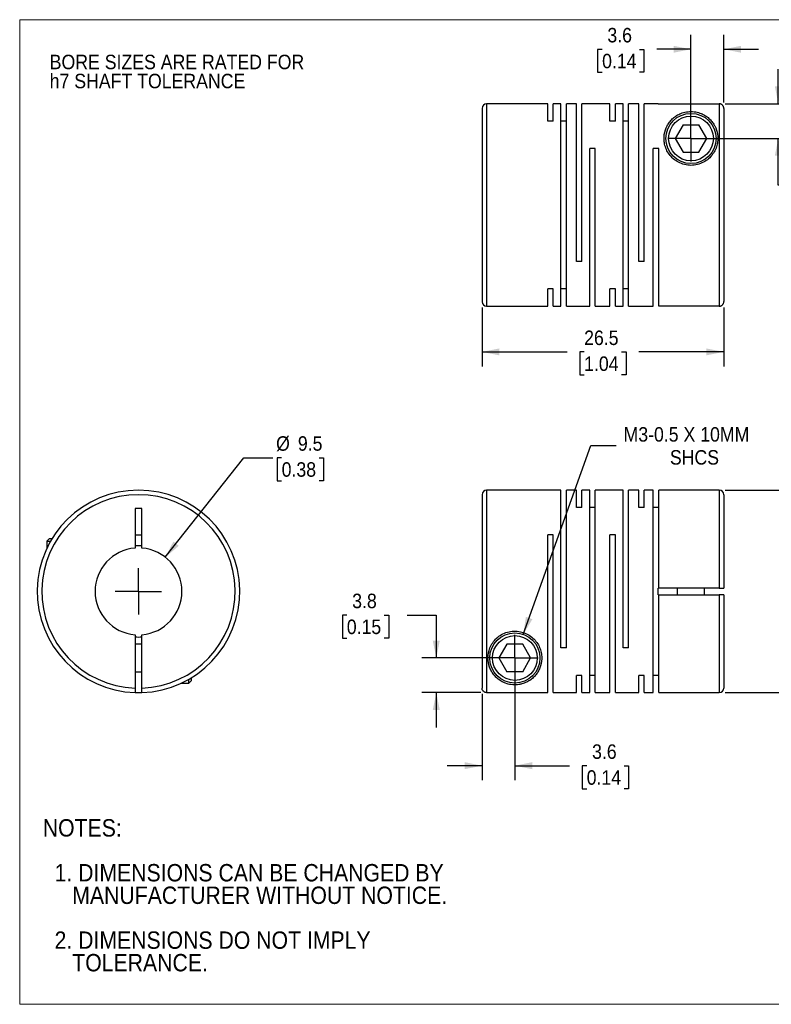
# Model space of a CAD drawing. Header units: millimetres. Extents: x 0 to 140, y 0 to 108.
# Tile 1 of 2: x 0 to 82, y 0 to 108. Entities that reach past the tile are written whole.
import ezdxf

# ---------------------------------------------------------------- set-up
doc = ezdxf.new("R2010")
doc.units = ezdxf.units.MM
doc.header["$LTSCALE"] = 0.5
doc.linetypes.add('SLD-Solid', pattern=[0])
doc.layers.add('SLD-0', color=7, linetype='SLD-Solid', lineweight=25)
doc.layers.add('TEXT', color=140, linetype='SLD-Solid', lineweight=25)
doc.styles.add('SLDTEXTSTYLE0', font='GOTHIC.TTF', dxfattribs={"width": 0.913})
doc.dimstyles.new('SLDDIMSTYLE0', dxfattribs={"dimtxt": 1.5875, "dimasz": 1.905, "dimexe": 0, "dimexo": 0.0625, "dimgap": 0.396875, "dimtad": 0, "dimtih": 1, "dimtoh": 1, "dimdec": 1, "dimrnd": 1e-09, "dimzin": 12, "dimdsep": 46, "dimtxsty": 'SLDTEXTSTYLE0', "dimsah": 1, "dimcen": 0, "dimadec": 0, "dimazin": 3, "dimtfac": 1, "dimtdec": 1, "dimtofl": 0, "dimtmove": 0, "dimatfit": 3, "dimfxl": 0, "dimfrac": 2, "dimtolj": 1, "dimtzin": 12, "dimarcsym": 0})
doc.dimstyles.new('SLDDIMSTYLE1', dxfattribs={"dimtxt": 1.5875, "dimasz": 1.905, "dimexe": 0, "dimexo": 0.0625, "dimgap": 0.396875, "dimtad": 0, "dimtih": 1, "dimtoh": 1, "dimdec": 1, "dimrnd": 1e-09, "dimzin": 12, "dimdsep": 46, "dimtxsty": 'SLDTEXTSTYLE0', "dimsah": 1, "dimcen": 0.09, "dimadec": 0, "dimazin": 3, "dimtfac": 1, "dimtdec": 1, "dimtmove": 0, "dimatfit": 0, "dimfxl": 0, "dimfrac": 2, "dimtolj": 1, "dimtzin": 12, "dimarcsym": 0})
doc.dimstyles.new('SLDDIMSTYLE2', dxfattribs={"dimtxt": 1.5875, "dimasz": 1.905, "dimexe": 0, "dimexo": 0.0625, "dimgap": 0.396875, "dimtad": 0, "dimtih": 1, "dimtoh": 1, "dimdec": 1, "dimrnd": 1e-09, "dimzin": 12, "dimdsep": 46, "dimtxsty": 'SLDTEXTSTYLE0', "dimsah": 1, "dimcen": 0, "dimadec": 0, "dimazin": 3, "dimtfac": 1, "dimtdec": 1, "dimtofl": 0, "dimtmove": 0, "dimatfit": 3, "dimfxl": 0, "dimfrac": 2, "dimtolj": 1, "dimtzin": 12, "dimarcsym": 0})
doc.dimstyles.new('SLDDIMSTYLE3', dxfattribs={"dimtxt": 1.5875, "dimasz": 1.905, "dimexe": 0, "dimexo": 0.0625, "dimgap": 0.396875, "dimtad": 0, "dimtih": 1, "dimtoh": 1, "dimdec": 1, "dimrnd": 1e-09, "dimzin": 12, "dimdsep": 46, "dimtxsty": 'SLDTEXTSTYLE0', "dimsah": 1, "dimcen": 0.09, "dimadec": 0, "dimazin": 3, "dimtfac": 1, "dimtdec": 1, "dimtofl": 0, "dimtmove": 0, "dimatfit": 3, "dimfxl": 0, "dimfrac": 2, "dimtolj": 1, "dimtzin": 12, "dimarcsym": 0})

# ---------------------------------------------------------------- blocks, each defined once
blk = doc.blocks.new('Block2')
at = {"color": 7, "linetype": 'SLD-Solid', "lineweight": 18}
for p, q in [((139.7, 107.95), (0, 107.95)), ((0, 0), (0, 107.95)), ((139.7, 0), (0, 0))]:
    blk.add_line(p, q, dxfattribs=at)
blk = doc.blocks.new('SW_NOTE_0_2')
at = {"layer": 'SLD-0', "color": 0, "char_height": 1.5875, "attachment_point": 1, "style": 'SLDTEXTSTYLE0'}
for s, insert in [('BORE SIZES ARE RATED FOR ', (0, 2.03)), ('h7 SHAFT TOLERANCE', (0, -0.06))]:
    blk.add_mtext(s, dxfattribs=dict(at, insert=insert))
blk = doc.blocks.new('SW_NOTE_0_3')
at = {"layer": 'TEXT', "color": 0, "char_height": 1.905, "attachment_point": 1, "style": 'SLDTEXTSTYLE0'}
for s, insert in [('NOTES:', (0, 2.43)), ('  1. DIMENSIONS CAN BE CHANGED BY     ', (0, -2.49)), ('     MANUFACTURER WITHOUT NOTICE.', (0, -4.96)), ('  2. DIMENSIONS DO NOT IMPLY ', (0, -9.88)), ('     TOLERANCE.', (0, -12.35))]:
    blk.add_mtext(s, dxfattribs=dict(at, insert=insert))
blk = doc.blocks.new('_D')
at = {"layer": 'SLD-0'}
for p, q in [((15.96, 49.01), (24.57, 59.92)), ((24.57, 59.92), (27.74, 59.92)), ((28.71, 59.92), (28.23, 59.92)), ((28.23, 59.92), (28.23, 57.4)), ((32.82, 59.92), (33.3, 59.92)), ((33.3, 59.92), (33.3, 57.4)), ((28.23, 57.4), (28.71, 57.4)), ((33.3, 57.4), (32.82, 57.4))]:
    blk.add_line(p, q, dxfattribs=at)
blk.add_solid([(15.96, 49.01), (17.44, 50.27), (16.84, 50.74)], dxfattribs=at)
at = {"layer": 'SLD-0', "char_height": 1.587, "attachment_point": 1, "style": 'SLDTEXTSTYLE0'}
for s, insert in [('%%c', (28.1, 62.28)), ('9.5', (30.49, 62.28)), ('0.38', (28.71, 59.43))]:
    blk.add_mtext(s, dxfattribs=dict(at, insert=insert))
blk = doc.blocks.new('SW_CENTERMARKSYMBOL_0')
at = {"layer": 'SLD-0', "color": 0}
for q in [(0, 2.54), (-2.54, 0), (0, -2.54), (2.54, 0)]:
    blk.add_line((0, 0), q, dxfattribs=at)
blk = doc.blocks.new('_D_1')
at = {"layer": 'SLD-0'}
for p, q in [((54.27, 37.33), (54.27, 24.58)), ((50.67, 34.04), (50.67, 24.58)), ((50.67, 26.16), (46.86, 26.16)), ((54.27, 26.16), (60.26, 26.16)), ((62.14, 26.15), (61.66, 26.15)), ((61.66, 26.15), (61.66, 23.63)), ((66.25, 26.15), (66.73, 26.15)), ((66.73, 26.15), (66.73, 23.63)), ((61.66, 23.63), (62.14, 23.63)), ((66.73, 23.63), (66.25, 23.63))]:
    blk.add_line(p, q, dxfattribs=at)
for points in [[(50.67, 26.16), (48.76, 26.55), (48.76, 25.78)], [(54.27, 26.16), (56.17, 25.78), (56.17, 26.55)]]:
    blk.add_solid(points, dxfattribs=at)
at = {"layer": 'SLD-0', "char_height": 1.587, "attachment_point": 1, "style": 'SLDTEXTSTYLE0'}
for s, insert in [('3.6', (62.73, 28.5)), ('0.14', (62.14, 25.66))]:
    blk.add_mtext(s, dxfattribs=dict(at, insert=insert))
blk = doc.blocks.new('_D_2')
at = {"layer": 'SLD-0'}
for p, q in [((35.85, 42.67), (35.37, 42.67)), ((35.37, 42.67), (35.37, 40.15)), ((39.96, 42.67), (40.44, 42.67)), ((40.44, 42.67), (40.44, 40.15)), ((42.48, 42.68), (45.66, 42.68)), ((45.66, 42.68), (45.66, 37.97)), ((35.37, 40.15), (35.85, 40.15)), ((40.44, 40.15), (39.96, 40.15)), ((53.63, 37.97), (44.07, 37.97)), ((50.53, 34.17), (44.07, 34.17)), ((45.66, 34.17), (45.66, 30.36))]:
    blk.add_line(p, q, dxfattribs=at)
for points in [[(45.66, 37.97), (46.04, 39.87), (45.27, 39.87)], [(45.66, 34.17), (45.27, 32.27), (46.04, 32.27)]]:
    blk.add_solid(points, dxfattribs=at)
at = {"layer": 'SLD-0', "char_height": 1.587, "attachment_point": 1, "style": 'SLDTEXTSTYLE0'}
for s, insert in [('3.8', (36.44, 45.02)), ('0.15', (35.85, 42.18))]:
    blk.add_mtext(s, dxfattribs=dict(at, insert=insert))
blk = doc.blocks.new('_D_3')
at = {"layer": 'SLD-0'}
for p, q in [((55.19, 40.56), (62.6, 61.25)), ((62.6, 61.25), (65.38, 61.25))]:
    blk.add_line(p, q, dxfattribs=at)
blk.add_solid([(55.19, 40.56), (56.19, 42.22), (55.48, 42.48)], dxfattribs=at)
at = {"layer": 'SLD-0', "attachment_point": 1, "style": 'SLDTEXTSTYLE0'}
for s, insert, char_height in [('M3-0.5 X 10MM', (66.18, 63.28), 1.5875), ('SHCS', (71.26, 60.76), 1.587)]:
    blk.add_mtext(s, dxfattribs=dict(at, insert=insert, char_height=char_height))
blk = doc.blocks.new('_D_4')
at = {"layer": 'SLD-0'}
for p, q in [((77.3, 56.37), (88.82, 56.37)), ((87.24, 56.37), (87.24, 48.11)), ((85.18, 45.27), (84.7, 45.27)), ((84.7, 45.27), (84.7, 42.75)), ((89.29, 45.27), (89.77, 45.27)), ((89.77, 45.27), (89.77, 42.75)), ((84.7, 42.75), (85.18, 42.75)), ((87.24, 34.17), (87.24, 42.43)), ((89.77, 42.75), (89.29, 42.75)), ((77.3, 34.17), (88.82, 34.17))]:
    blk.add_line(p, q, dxfattribs=at)
for points in [[(87.24, 56.37), (86.85, 54.46), (87.62, 54.46)], [(87.24, 34.17), (87.62, 36.07), (86.85, 36.07)]]:
    blk.add_solid(points, dxfattribs=at)
at = {"layer": 'SLD-0', "char_height": 1.587, "attachment_point": 1, "style": 'SLDTEXTSTYLE0'}
for s, insert in [('%%c', (83.99, 47.62)), ('22.2', (86.38, 47.62)), ('0.87', (85.18, 44.78))]:
    blk.add_mtext(s, dxfattribs=dict(at, insert=insert))
blk = doc.blocks.new('SW_CENTERMARKSYMBOL_1')
at = {"layer": 'SLD-0', "color": 0}
for q in [(0, 2.54), (-2.54, 0), (0, -2.54), (2.54, 0)]:
    blk.add_line((0, 0), q, dxfattribs=at)
blk = doc.blocks.new('_D_6')
at = {"layer": 'SLD-0'}
for p, q in [((73.57, 95.57), (73.57, 106.3)), ((77.17, 98.86), (77.17, 106.3)), ((73.57, 104.71), (69.81, 104.71)), ((77.17, 104.71), (80.98, 104.71)), ((63.83, 104.7), (63.34, 104.7)), ((63.34, 104.7), (63.34, 102.18)), ((67.93, 104.7), (68.42, 104.7)), ((68.42, 104.7), (68.42, 102.18)), ((63.34, 102.18), (63.83, 102.18)), ((68.42, 102.18), (67.93, 102.18))]:
    blk.add_line(p, q, dxfattribs=at)
for points in [[(73.57, 104.71), (71.66, 105.09), (71.66, 104.33)], [(77.17, 104.71), (79.07, 104.33), (79.07, 105.09)]]:
    blk.add_solid(points, dxfattribs=at)
at = {"layer": 'SLD-0', "char_height": 1.587, "attachment_point": 1, "style": 'SLDTEXTSTYLE0'}
for s, insert in [('3.6', (64.41, 107.05)), ('0.14', (63.83, 104.21))]:
    blk.add_mtext(s, dxfattribs=dict(at, insert=insert))
blk = doc.blocks.new('_D_7')
at = {"layer": 'SLD-0'}
for p, q in [((83.14, 98.73), (83.14, 102.54)), ((77.3, 98.73), (84.73, 98.73)), ((74.2, 94.93), (84.73, 94.93)), ((83.14, 89.81), (83.14, 94.93)), ((86.32, 89.81), (83.14, 89.81)), ((88.84, 89.8), (88.36, 89.8)), ((88.36, 89.8), (88.36, 87.28)), ((92.94, 89.8), (93.43, 89.8)), ((93.43, 89.8), (93.43, 87.28)), ((88.36, 87.28), (88.84, 87.28)), ((93.43, 87.28), (92.94, 87.28))]:
    blk.add_line(p, q, dxfattribs=at)
for points in [[(83.14, 98.73), (83.52, 100.63), (82.76, 100.63)], [(83.14, 94.93), (82.76, 93.03), (83.52, 93.03)]]:
    blk.add_solid(points, dxfattribs=at)
at = {"layer": 'SLD-0', "char_height": 1.587, "attachment_point": 1, "style": 'SLDTEXTSTYLE0'}
for s, insert in [('3.8', (89.43, 92.15)), ('0.15', (88.84, 89.31))]:
    blk.add_mtext(s, dxfattribs=dict(at, insert=insert))
blk = doc.blocks.new('_D_8')
at = {"layer": 'SLD-0'}
for p, q in [((50.67, 76.4), (50.67, 69.94)), ((77.17, 76.41), (77.17, 69.94)), ((50.67, 71.53), (59.99, 71.53)), ((61.86, 71.52), (61.38, 71.52)), ((61.38, 71.52), (61.38, 69)), ((65.97, 71.52), (66.45, 71.52)), ((66.45, 71.52), (66.45, 69)), ((77.17, 71.53), (67.84, 71.53)), ((61.38, 69), (61.86, 69)), ((66.45, 69), (65.97, 69))]:
    blk.add_line(p, q, dxfattribs=at)
for points in [[(50.67, 71.53), (52.57, 71.15), (52.57, 71.91)], [(77.17, 71.53), (75.26, 71.91), (75.26, 71.15)]]:
    blk.add_solid(points, dxfattribs=at)
at = {"layer": 'SLD-0', "char_height": 1.587, "attachment_point": 1, "style": 'SLDTEXTSTYLE0'}
for s, insert in [('26.5', (61.86, 73.87)), ('1.04', (61.86, 71.03))]:
    blk.add_mtext(s, dxfattribs=dict(at, insert=insert))
blk = doc.blocks.new('SW_CENTERMARKSYMBOL_3')
at = {"layer": 'SLD-0', "color": 0}
for q in [(0, 2.54), (-2.54, 0), (0, -2.54), (2.54, 0)]:
    blk.add_line((0, 0), q, dxfattribs=at)

msp = doc.modelspace()

# ---------------------------------------------------------------- linework, layer by layer
for p, q in [((50.67, 98.23), (50.67, 77.03)), ((57.87, 98.73), (51.17, 98.73)), ((51.17, 98.73), (51.17, 76.53)), ((57.87, 96.84), (57.87, 98.73)), ((59.32, 98.73), (58.46, 98.73)), ((58.46, 96.84), (58.46, 98.73)), ((59.32, 76.53), (59.32, 98.73)), ((61.02, 98.73), (59.91, 98.73)), ((59.91, 76.53), (59.91, 98.73)), ((61.02, 81.43), (61.02, 98.73)), ((64.69, 98.73), (61.61, 98.73)), ((61.61, 81.43), (61.61, 98.73)), ((64.69, 96.84), (64.69, 98.73)), ((66.14, 98.73), (65.28, 98.73)), ((65.28, 96.84), (65.28, 98.73)), ((66.14, 76.53), (66.14, 98.73)), ((67.84, 98.73), (66.73, 98.73)), ((66.73, 76.53), (66.73, 98.73)), ((67.84, 81.43), (67.84, 98.73)), ((69.97, 98.73), (68.43, 98.73)), ((68.43, 81.43), (68.43, 98.73)), ((69.97, 98.73), (69.97, 98.73)), ((69.97, 98.73), (76.67, 98.73)), ((76.67, 98.73), (76.67, 76.54)), ((77.17, 98.23), (77.17, 77.04)), ((58.46, 96.84), (57.87, 96.84)), ((59.91, 96.84), (59.32, 96.84)), ((65.28, 96.84), (64.69, 96.84)), ((66.73, 96.84), (66.14, 96.84)), ((72.7, 96.43), (71.83, 94.93)), ((72.7, 96.43), (74.43, 96.43)), ((75.3, 94.93), (74.43, 96.43)), ((71.83, 94.93), (72.7, 93.43)), ((74.43, 93.43), (75.3, 94.93)), ((63.06, 93.83), (62.47, 93.83)), ((62.47, 76.53), (62.47, 93.83)), ((63.06, 76.53), (63.06, 93.83)), ((70.03, 93.83), (69.44, 93.83)), ((69.44, 76.53), (69.44, 93.83)), ((70.03, 76.54), (70.03, 93.83)), ((72.7, 93.43), (74.43, 93.43)), ((61.61, 81.43), (61.02, 81.43)), ((68.43, 81.43), (67.84, 81.43)), ((58.46, 78.43), (57.87, 78.43)), ((57.87, 76.53), (57.87, 78.43)), ((58.46, 76.53), (58.46, 78.43)), ((59.91, 78.43), (59.32, 78.43)), ((65.28, 78.43), (64.69, 78.43)), ((64.69, 76.53), (64.69, 78.43)), ((65.28, 76.53), (65.28, 78.43)), ((66.73, 78.43), (66.14, 78.43)), ((51.17, 76.53), (57.87, 76.53)), ((58.46, 76.53), (59.32, 76.53)), ((59.91, 76.53), (62.47, 76.53)), ((63.06, 76.53), (64.69, 76.53)), ((65.28, 76.53), (66.14, 76.53)), ((66.73, 76.53), (69.44, 76.53)), ((76.67, 76.54), (70.03, 76.54)), ((59.32, 56.37), (51.17, 56.37)), ((51.17, 56.37), (51.17, 34.17)), ((59.32, 39.07), (59.32, 56.37)), ((61.02, 56.37), (59.91, 56.37)), ((59.91, 39.07), (59.91, 56.37)), ((61.02, 54.48), (61.02, 56.37)), ((62.47, 56.37), (61.61, 56.37)), ((61.61, 54.48), (61.61, 56.37)), ((62.47, 34.17), (62.47, 56.37)), ((66.14, 56.37), (63.06, 56.37)), ((63.06, 34.17), (63.06, 56.37)), ((66.14, 39.07), (66.14, 56.37)), ((67.84, 56.37), (66.73, 56.37)), ((66.73, 39.07), (66.73, 56.37)), ((67.84, 54.48), (67.84, 56.37)), ((69.44, 56.37), (68.43, 56.37)), ((68.43, 54.48), (68.43, 56.37)), ((69.44, 34.17), (69.44, 56.37)), ((76.67, 56.37), (70.03, 56.37)), ((70.03, 45.64), (70.03, 56.37)), ((76.67, 56.37), (76.67, 45.64)), ((50.67, 55.87), (50.67, 34.68)), ((77.17, 55.87), (77.17, 45.64)), ((13.39, 54.37), (12.64, 54.37)), ((12.64, 54.37), (12.64, 50.02)), ((13.39, 50.02), (13.39, 54.37)), ((61.61, 54.48), (61.02, 54.48)), ((63.06, 54.48), (62.47, 54.48)), ((68.43, 54.48), (67.84, 54.48)), ((70.03, 54.48), (69.44, 54.48)), ((3.27, 51.07), (2.97, 50.77)), ((2.97, 50.77), (2.97, 49.98)), ((2.97, 50.77), (3.37, 50.77)), ((3.27, 51.07), (3.55, 51.07)), ((12.64, 51.47), (13.39, 51.47)), ((58.46, 51.47), (57.87, 51.47)), ((57.87, 34.17), (57.87, 51.47)), ((58.46, 34.17), (58.46, 51.47)), ((65.28, 51.47), (64.69, 51.47)), ((64.69, 34.17), (64.69, 51.47)), ((65.28, 34.17), (65.28, 51.47)), ((69.97, 44.89), (69.97, 45.64)), ((70.03, 45.64), (69.97, 45.64)), ((76.67, 45.64), (70.03, 45.64)), ((72.07, 45.64), (72.07, 44.89)), ((75.07, 44.89), (75.07, 45.64)), ((69.97, 44.89), (70.03, 44.89)), ((70.03, 34.17), (70.03, 44.89)), ((70.03, 44.89), (76.67, 44.89)), ((76.67, 44.89), (76.67, 34.17)), ((77.17, 44.89), (77.17, 34.67)), ((12.64, 40.52), (12.64, 34.68)), ((13.39, 34.68), (13.39, 40.52)), ((13.39, 39.47), (12.64, 39.47)), ((53.4, 39.47), (52.53, 37.97)), ((55.13, 39.47), (53.4, 39.47)), ((56, 37.97), (55.13, 39.47)), ((59.91, 39.07), (59.32, 39.07)), ((66.73, 39.07), (66.14, 39.07)), ((52.53, 37.97), (53.4, 36.47)), ((55.13, 36.47), (56, 37.97)), ((12.64, 36.47), (13.39, 36.47)), ((18.52, 35.22), (18.52, 35.63)), ((18.82, 35.52), (18.82, 35.8)), ((55.13, 36.47), (53.4, 36.47)), ((61.61, 36.06), (61.02, 36.06)), ((61.02, 34.17), (61.02, 36.06)), ((61.61, 34.17), (61.61, 36.06)), ((63.06, 36.06), (62.47, 36.06)), ((68.43, 36.06), (67.84, 36.06)), ((67.84, 34.17), (67.84, 36.06)), ((68.43, 34.17), (68.43, 36.06)), ((70.03, 36.06), (69.44, 36.06)), ((17.73, 35.22), (18.52, 35.22)), ((18.52, 35.22), (18.82, 35.52)), ((51.17, 34.17), (57.87, 34.17)), ((58.46, 34.17), (61.02, 34.17)), ((61.61, 34.17), (62.47, 34.17)), ((63.06, 34.17), (64.69, 34.17)), ((65.28, 34.17), (67.84, 34.17)), ((68.43, 34.17), (69.44, 34.17)), ((70.03, 34.17), (76.67, 34.17))]:
    msp.add_line(p, q)
at = {"flags": 128}
msp.add_lwpolyline([(12.64, 34.17), (13.02, 34.17), (13.39, 34.17)], dxfattribs=at)
for centre, radius in [((73.57, 94.93), 2.75), ((73.57, 94.93), 2.45), ((54.27, 37.97), 2.75), ((54.27, 37.97), 2.45)]:
    msp.add_circle(centre, radius)
for centre, radius, start, end in [((51.17, 98.23), 0.5, 90, 180), ((51.17, 77.03), 0.5, 180, 270), ((13.02, 45.27), 11.1, 271.936, 268.064), ((51.17, 55.87), 0.5, 90, 180), ((76.67, 55.87), 0.5, 0, 90), ((13.02, 45.27), 10.6, 272.0274, 267.9726), ((13.02, 45.27), 4.76, 94.5162, 265.4838), ((13.02, 45.27), 5, 85.6988, 94.3012), ((13.02, 45.27), 4.76, 274.5162, 85.4838), ((13.02, 45.27), 5, 265.6988, 274.3012), ((76.67, 34.67), 0.5, 270, 0)]:
    msp.add_arc(centre, radius, start, end)
for points, knots in [([(77.17, 98.23), (77.16, 98.25), (77.16, 98.3), (77.15, 98.37), (77.12, 98.43), (77.09, 98.49), (77.05, 98.54), (77.01, 98.59), (76.97, 98.63), (76.92, 98.66), (76.87, 98.69), (76.82, 98.71), (76.76, 98.72), (76.71, 98.73), (76.68, 98.73), (76.67, 98.73)], [0, 0, 0, 0, 0.092256, 0.181957, 0.269103, 0.353692, 0.435726, 0.515204, 0.592126, 0.666492, 0.738303, 0.807558, 0.874259, 0.938406, 1, 1, 1, 1]), ([(73.57, 91.98), (73.8, 91.98), (74.28, 92.04), (74.94, 92.3), (75.52, 92.69), (75.96, 93.18), (76.28, 93.72), (76.46, 94.28), (76.53, 94.84), (76.49, 95.54), (76.27, 96.18), (75.94, 96.7), (75.63, 97.06), (75.26, 97.37), (74.89, 97.58), (74.55, 97.72), (74.26, 97.81), (73.93, 97.87), (73.58, 97.89), (73.23, 97.87), (72.9, 97.81), (72.6, 97.73), (72.26, 97.59), (71.88, 97.38), (71.51, 97.07), (71.2, 96.72), (70.86, 96.18), (70.64, 95.55), (70.6, 94.85), (70.67, 94.29), (70.85, 93.73), (71.16, 93.18), (71.61, 92.69), (72.18, 92.3), (72.85, 92.04), (73.33, 91.98), (73.57, 91.98)], [0, 0, 0, 0, 0.031417, 0.062444, 0.093686, 0.124965, 0.155522, 0.187499, 0.217432, 0.249918, 0.312134, 0.343117, 0.374142, 0.405435, 0.436732, 0.452286, 0.467818, 0.484342, 0.499316, 0.514305, 0.53074, 0.546456, 0.562156, 0.593501, 0.624681, 0.656032, 0.687208, 0.749637, 0.78218, 0.81216, 0.844146, 0.874709, 0.905986, 0.937223, 0.968414, 1, 1, 1, 1]), ([(76.67, 76.54), (76.69, 76.54), (76.74, 76.54), (76.81, 76.56), (76.88, 76.59), (76.96, 76.63), (77.02, 76.69), (77.08, 76.76), (77.13, 76.84), (77.16, 76.94), (77.16, 77.01), (77.17, 77.04)], [0, 0, 0, 0, 0.089811, 0.184947, 0.285408, 0.391195, 0.502308, 0.618746, 0.740509, 0.867594, 1, 1, 1, 1]), ([(76.67, 45.64), (76.69, 45.64), (76.74, 45.64), (76.81, 45.64), (76.88, 45.64), (76.96, 45.64), (77.02, 45.64), (77.08, 45.64), (77.13, 45.64), (77.16, 45.64), (77.16, 45.64), (77.17, 45.64)], [0, 0, 0, 0, 0.089811, 0.184947, 0.285408, 0.391195, 0.502308, 0.618746, 0.740509, 0.867594, 1, 1, 1, 1]), ([(77.17, 44.89), (77.16, 44.89), (77.16, 44.89), (77.15, 44.89), (77.12, 44.89), (77.09, 44.89), (77.05, 44.89), (77.01, 44.89), (76.97, 44.89), (76.92, 44.89), (76.87, 44.89), (76.82, 44.89), (76.76, 44.89), (76.71, 44.89), (76.68, 44.89), (76.67, 44.89)], [0, 0, 0, 0, 0.0922563, 0.1819573, 0.2691027, 0.3536923, 0.435726, 0.5152038, 0.5921258, 0.666492, 0.7383028, 0.8075584, 0.8742594, 0.9384064, 1, 1, 1, 1]), ([(51.32, 37.97), (51.32, 37.61), (51.41, 37.11), (51.68, 36.52), (51.94, 36.13), (52.26, 35.79), (52.64, 35.49), (53.03, 35.28), (53.39, 35.15), (53.7, 35.07), (54.03, 35.02), (54.38, 35.01), (54.73, 35.05), (55.04, 35.12), (55.32, 35.21), (55.66, 35.36), (56.02, 35.58), (56.38, 35.89), (56.68, 36.25), (56.92, 36.66), (57.16, 37.26), (57.26, 37.95), (57.14, 38.7), (56.94, 39.27), (56.61, 39.8), (56.14, 40.28), (55.55, 40.65), (54.88, 40.88), (54.16, 40.95), (53.45, 40.83), (52.79, 40.56), (52.24, 40.15), (51.81, 39.65), (51.42, 38.9), (51.32, 38.33), (51.32, 37.97)], [0, 0, 0, 0, 0.062421, 0.093667, 0.124728, 0.155887, 0.18726, 0.218624, 0.235445, 0.249978, 0.266175, 0.281307, 0.296121, 0.312754, 0.327299, 0.34413, 0.375321, 0.406604, 0.437619, 0.468668, 0.499965, 0.56217, 0.594391, 0.624679, 0.656205, 0.687123, 0.718125, 0.749557, 0.7809, 0.812177, 0.843651, 0.874768, 0.905687, 0.937443, 1, 1, 1, 1]), ([(12.64, 34.68), (12.64, 34.65), (12.64, 34.61), (12.64, 34.55), (12.64, 34.47), (12.64, 34.4), (12.64, 34.32), (12.64, 34.26), (12.64, 34.21), (12.64, 34.18), (12.64, 34.18), (12.64, 34.17)], [0, 0, 0, 0, 0.082313, 0.165133, 0.249871, 0.374167, 0.500095, 0.623107, 0.750244, 0.87503, 1, 1, 1, 1]), ([(13.39, 34.17), (13.39, 34.18), (13.39, 34.18), (13.39, 34.19), (13.39, 34.22), (13.39, 34.26), (13.39, 34.32), (13.39, 34.4), (13.39, 34.48), (13.39, 34.58), (13.39, 34.64), (13.39, 34.68)], [0, 0, 0, 0, 0.082203, 0.165284, 0.250672, 0.375269, 0.500649, 0.622952, 0.74999, 0.875169, 1, 1, 1, 1]), ([(51.17, 34.17), (51.14, 34.18), (51.1, 34.18), (51.04, 34.19), (50.96, 34.22), (50.89, 34.26), (50.81, 34.32), (50.75, 34.4), (50.7, 34.48), (50.67, 34.58), (50.67, 34.64), (50.67, 34.68)], [0, 0, 0, 0, 0.082203, 0.165284, 0.250672, 0.375269, 0.500649, 0.622952, 0.74999, 0.875169, 1, 1, 1, 1])]:
    msp.add_open_spline(points, degree=3, knots=knots)

# ---------------------------------------------------------------- block references
at = {"color": 7, "linetype": 'Continuous'}
msp.add_blockref('Block2', (0, 0), dxfattribs=at)
at = {"layer": 'SLD-0'}
for name, p in [('SW_NOTE_0_2', (3.29, 102.08)), ('SW_CENTERMARKSYMBOL_3', (73.57, 94.93)), ('SW_CENTERMARKSYMBOL_0', (13.02, 45.27)), ('SW_CENTERMARKSYMBOL_1', (54.27, 37.97))]:
    msp.add_blockref(name, p, dxfattribs=at)
at = {"layer": 'TEXT'}
msp.add_blockref('SW_NOTE_0_3', (2.53, 17.87), dxfattribs=at)

# ---------------------------------------------------------------- dimensions: what is measured, and where the dimension line sits
at = {"layer": 'SLD-0'}
for base, p1, p2, dimstyle, picture, middle in [((73.57, 104.71), (77.17, 98.23), (73.57, 94.93), 'SLDDIMSTYLE1', '_D_6', (65.88, 104.71)), ((50.67, 71.53), (77.17, 77.04), (50.67, 77.03), 'SLDDIMSTYLE3', '_D_8', (63.92, 71.53)), ((54.27, 26.16), (50.67, 34.68), (54.27, 37.97), 'SLDDIMSTYLE1', '_D_1', (64.19, 26.16))]:
    dim = msp.add_linear_dim(base=base, p1=p1, p2=p2, dimstyle=dimstyle, dxfattribs=at)
    dim.commit()
    dim.dimension.update_dxf_attribs({"geometry": picture, "text_midpoint": middle, "dimtype": 160})
for base, p1, p2, picture, middle in [((83.14, 94.93), (76.67, 98.73), (73.57, 94.93), '_D_7', (83.14, 89.81)), ((45.66, 37.97), (51.17, 34.17), (54.27, 37.97), '_D_2', (45.66, 42.68))]:
    dim = msp.add_linear_dim(base=base, p1=p1, p2=p2, angle=90, dimstyle='SLDDIMSTYLE1', dxfattribs=at)
    dim.commit()
    dim.dimension.update_dxf_attribs({"geometry": picture, "text_midpoint": middle, "dimtype": 160})
dim = msp.add_diameter_dim_2p(p1=(53.34, 35.38), p2=(55.19, 40.56), text='M3-0.5 X 10MM\\PSHCS', dimstyle='SLDDIMSTYLE2', override={"dimpost": '<>'}, dxfattribs=at)
dim.commit()
dim.dimension.update_dxf_attribs({"geometry": '_D_3', "text_midpoint": (73.9, 61.25), "dimtype": 163})
dim = msp.add_diameter_dim_2p(p1=(10.07, 41.53), p2=(15.96, 49.01), dimstyle='SLDDIMSTYLE0', dxfattribs=at)
dim.commit()
dim.dimension.update_dxf_attribs({"geometry": '_D', "text_midpoint": (30.76, 59.92), "dimtype": 163})
dim = msp.add_linear_dim(base=(87.24, 34.17), p1=(76.67, 56.37), p2=(76.67, 34.17), angle=90, text='%%c<>', dimstyle='SLDDIMSTYLE3', dxfattribs=at)
dim.commit()
dim.dimension.update_dxf_attribs({"geometry": '_D_4', "text_midpoint": (87.24, 45.27), "dimtype": 160})

doc.saveas('drawing.dxf')
